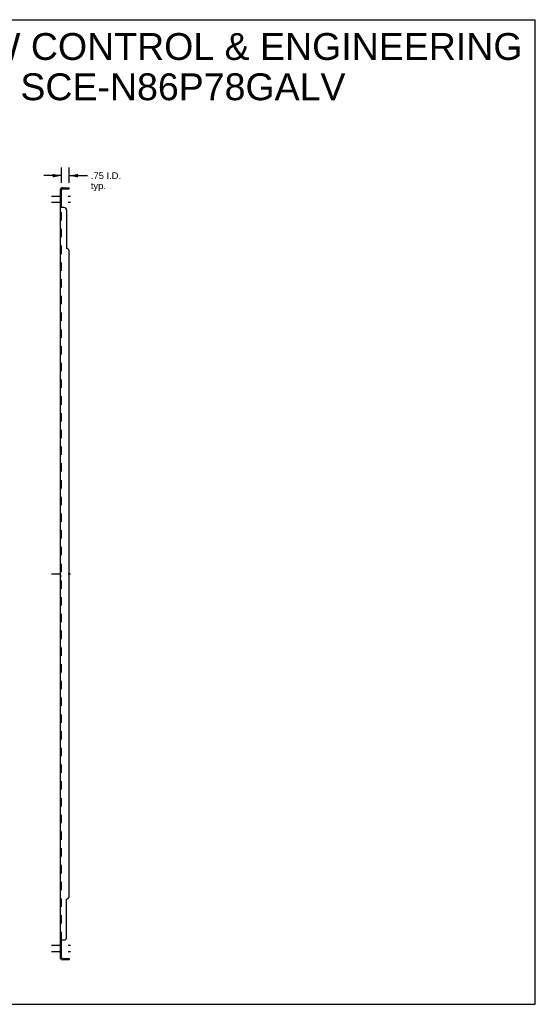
# Model space of a CAD drawing. Header units: inches. Extents: x 0 to 154, y 0 to 99.
# Tile 2 of 2: x 102 to 154, y 0 to 99. Entities that reach past the tile are written whole.
import ezdxf

# ---------------------------------------------------------------- set-up
doc = ezdxf.new("R2010")
doc.units = ezdxf.units.IN
doc.header["$LTSCALE"] = 8.448368
doc.header["$MEASUREMENT"] = 0
doc.linetypes.add('DASHED', pattern=[0.2, 0.1, -0.1])
doc.linetypes.add('HIDDEN', pattern=[0.2, 0.1, -0.1])
doc.layers.get('0').update_dxf_attribs({"linetype": 'CONTINUOUS'})
for name, color, linetype in [('21_WIDE_OR_GREATER', 7, 'CONTINUOUS'), ('DEFAULT_2', 8, 'HIDDEN'), ('DIMENSIONS', 7, 'CONTINUOUS')]:
    doc.layers.add(name, color=color, linetype=linetype)
doc.styles.get("Standard").update_dxf_attribs({"font": 'arial.ttf'})
doc.dimstyles.new('DIMSTYLE_1', dxfattribs={"dimtxt": 0.677677, "dimasz": 0.903569, "dimexe": 0.09, "dimexo": 0.07, "dimgap": 0.0375, "dimtad": 0, "dimtih": 1, "dimtoh": 1, "dimzin": 4, "dimdsep": 46, "dimtxsty": 'Standard', "dimblk": '_FILLED', "dimblk1": '_FILLED', "dimblk2": '_FILLED', "dimcen": 0.09, "dimadec": 3, "dimazin": 1, "dimtfac": 1, "dimtdec": 3, "dimtofl": 0, "dimtmove": 0, "dimatfit": 3, "dimldrblk": '_FILLED', "dimfxl": 0, "dimtolj": 1, "dimtzin": 4, "dimarcsym": 0})

# ---------------------------------------------------------------- blocks, each defined once
blk = doc.blocks.new('_FILLED')
at = {"color": 0, "linetype": 'ByBlock'}
blk.add_solid([(0, 0), (-1, 0.2), (-1, -0.2)], dxfattribs=at)
blk = doc.blocks.new('*D14')
at = {"layer": '21_WIDE_OR_GREATER', "color": 2, "linetype": 'Continuous'}
for p, q in [((105.766, 83.648), (103.959, 83.648)), ((105.766, 82.94), (105.766, 84.461)), ((106.516, 82.94), (106.516, 84.461)), ((106.516, 83.648), (108.383, 83.648))]:
    blk.add_line(p, q, dxfattribs=at)
at = {"layer": '21_WIDE_OR_GREATER', "color": 2, "linetype": 'Continuous', "xscale": 0.9035687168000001, "yscale": 0.9035687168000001, "zscale": 0.9035687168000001}
blk.add_blockref('_FILLED', (105.766, 83.648), dxfattribs=at)
at = {"layer": '21_WIDE_OR_GREATER', "color": 2, "linetype": 'Continuous', "xscale": 0.9035687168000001, "yscale": 0.9035687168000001, "zscale": 0.9035687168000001, "rotation": 180}
blk.add_blockref('_FILLED', (106.516, 83.648), dxfattribs=at)
at = {"layer": '21_WIDE_OR_GREATER', "color": 2, "linetype": 'Continuous', "insert": (108.722, 83.986), "char_height": 0.6777, "width": 3.04577, "attachment_point": 1, "line_spacing_factor": 0.9}
blk.add_mtext('.75 I.D.\\Ptyp.', dxfattribs=at)

msp = doc.modelspace()

# ---------------------------------------------------------------- linework, layer by layer
at = {"color": 7, "linetype": 'Continuous'}
for p, q in [((0, 99.393), (153.607, 99.393)), ((153.607, 0), (153.607, 99.393)), ((105.766, 82.308), (105.641, 82.308)), ((105.695, 82.346), (105.742, 82.308)), ((105.766, 80.468), (105.766, 82.308)), ((105.878, 82.308), (106.516, 82.308)), ((106.266, 82.308), (106.266, 82.433)), ((106.516, 82.308), (106.516, 82.433)), ((105.766, 80.468), (105.641, 80.468)), ((105.766, 6.46), (105.641, 6.46)), ((105.766, 4.62), (105.766, 6.46)), ((105.766, 4.62), (105.641, 4.62)), ((105.695, 4.582), (105.742, 4.62)), ((105.878, 4.62), (106.516, 4.62)), ((106.266, 4.62), (106.266, 4.495)), ((106.516, 4.62), (106.516, 4.495)), ((0, 0), (153.607, 0))]:
    msp.add_line(p, q, dxfattribs=at)
at = {"color": 2, "linetype": 'DASHED'}
for p, q in [((104.738, 81.589), (106.67, 81.589)), ((104.738, 80.97), (106.67, 80.97)), ((104.738, 43.464), (106.67, 43.464)), ((104.738, 5.958), (106.67, 5.958)), ((104.738, 5.339), (106.67, 5.339))]:
    msp.add_line(p, q, dxfattribs=at)
at = {"color": 3, "linetype": 'Continuous'}
for p, q in [((105.641, 4.62), (105.641, 82.308)), ((105.878, 82.433), (106.516, 82.433)), ((106.016, 80.433), (105.695, 80.433)), ((106.266, 80.183), (106.266, 76.308)), ((106.516, 10.87), (106.516, 76.058)), ((106.266, 6.745), (106.266, 10.62)), ((105.695, 6.495), (106.016, 6.495)), ((106.516, 4.495), (105.878, 4.495))]:
    msp.add_line(p, q, dxfattribs=at)
for points in [[(105.672, 82.331), (105.664, 82.328), (105.661, 82.326), (105.657, 82.325), (105.654, 82.323), (105.651, 82.321), (105.648, 82.319), (105.646, 82.317), (105.644, 82.315), (105.643, 82.313), (105.642, 82.311), (105.641, 82.309), (105.641, 82.308)], [(105.695, 82.346), (105.693, 82.344), (105.69, 82.341), (105.687, 82.339), (105.684, 82.337), (105.68, 82.335), (105.676, 82.333), (105.672, 82.331)], [(105.668, 80.446), (105.664, 80.448), (105.661, 80.45), (105.657, 80.451), (105.654, 80.453), (105.651, 80.455), (105.648, 80.457), (105.646, 80.459), (105.644, 80.461), (105.643, 80.463), (105.642, 80.465), (105.641, 80.467), (105.641, 80.468)], [(105.695, 80.433), (105.693, 80.435), (105.69, 80.436), (105.687, 80.438), (105.684, 80.44), (105.68, 80.441), (105.676, 80.443), (105.668, 80.446)], [(105.676, 6.485), (105.668, 6.482), (105.664, 6.48), (105.661, 6.478), (105.657, 6.477), (105.654, 6.475), (105.651, 6.473), (105.648, 6.471), (105.646, 6.469), (105.644, 6.467), (105.643, 6.465), (105.642, 6.463), (105.641, 6.461), (105.641, 6.46)], [(105.695, 6.495), (105.693, 6.493), (105.69, 6.492), (105.687, 6.49), (105.684, 6.488), (105.68, 6.487), (105.676, 6.485)], [(105.664, 4.6), (105.661, 4.602), (105.657, 4.603), (105.654, 4.605), (105.651, 4.607), (105.648, 4.609), (105.646, 4.611), (105.644, 4.613), (105.643, 4.615), (105.642, 4.617), (105.641, 4.619), (105.641, 4.62)], [(105.695, 4.582), (105.693, 4.584), (105.69, 4.586), (105.687, 4.589), (105.684, 4.591), (105.68, 4.593), (105.676, 4.595), (105.672, 4.596), (105.664, 4.6)]]:
    msp.add_lwpolyline(points, dxfattribs=at)
at = {"color": 7, "linetype": 'Continuous'}
for points in [[(105.771, 82.297), (105.769, 82.299), (105.768, 82.302), (105.767, 82.304), (105.766, 82.306)], [(105.781, 82.284), (105.778, 82.287), (105.776, 82.289), (105.774, 82.291), (105.772, 82.294), (105.771, 82.297)], [(105.792, 82.267), (105.792, 82.268), (105.792, 82.268), (105.792, 82.269), (105.792, 82.271), (105.791, 82.272), (105.79, 82.273), (105.789, 82.275), (105.788, 82.277), (105.786, 82.278), (105.784, 82.28), (105.781, 82.284)], [(105.776, 80.456), (105.774, 80.457), (105.772, 80.459), (105.771, 80.46), (105.769, 80.462), (105.768, 80.463), (105.767, 80.465), (105.766, 80.467), (105.766, 80.468)], [(105.792, 80.433), (105.792, 80.435), (105.792, 80.437), (105.792, 80.438), (105.792, 80.44), (105.791, 80.442), (105.79, 80.443), (105.789, 80.445), (105.788, 80.447), (105.786, 80.448), (105.784, 80.45), (105.783, 80.451), (105.781, 80.453), (105.776, 80.456)], [(105.781, 6.475), (105.776, 6.472), (105.774, 6.471), (105.772, 6.469), (105.771, 6.468), (105.769, 6.466), (105.768, 6.465), (105.767, 6.463), (105.766, 6.461), (105.766, 6.46)], [(105.792, 6.495), (105.792, 6.493), (105.792, 6.491), (105.792, 6.49), (105.792, 6.488), (105.791, 6.486), (105.79, 6.484), (105.789, 6.483), (105.788, 6.481), (105.786, 6.48), (105.784, 6.478), (105.783, 6.477), (105.781, 6.475)], [(105.771, 4.631), (105.769, 4.629), (105.768, 4.626), (105.767, 4.624), (105.766, 4.622)], [(105.784, 4.648), (105.781, 4.644), (105.778, 4.641), (105.776, 4.639), (105.774, 4.636), (105.772, 4.634), (105.771, 4.631)], [(105.792, 4.661), (105.792, 4.66), (105.792, 4.66), (105.792, 4.659), (105.792, 4.657), (105.791, 4.656), (105.79, 4.655), (105.789, 4.653), (105.788, 4.651), (105.786, 4.65), (105.784, 4.648)]]:
    msp.add_lwpolyline(points, dxfattribs=at)
at = {"color": 3, "linetype": 'Continuous'}
for centre, radius, start, end in [((105.878, 82.196), 0.237, 90, 140.56585), ((106.016, 80.183), 0.25, 0, 90), ((106.266, 76.058), 0.25, 0, 90), ((106.266, 10.87), 0.25, 270, 360), ((106.016, 6.745), 0.25, 270, 360), ((105.878, 4.732), 0.237, 219.43415, 270)]:
    msp.add_arc(centre, radius, start, end, dxfattribs=at)
at = {"color": 7, "linetype": 'Continuous'}
for centre, start, end in [((105.878, 82.196), 90, 180), ((105.878, 4.732), 180, 270)]:
    msp.add_arc(centre, 0.112, start, end, dxfattribs=at)
at = {"layer": 'DEFAULT_2', "color": 8, "linetype": 'HIDDEN'}
for p, q in [((105.766, 81.839), (105.641, 81.839)), ((105.742, 82.308), (105.792, 82.267)), ((105.766, 82.306), (105.766, 82.308)), ((105.766, 81.339), (105.641, 81.339)), ((105.766, 81.111), (105.641, 81.111)), ((105.766, 80.83), (105.641, 80.83)), ((105.766, 6.46), (105.766, 80.468)), ((105.768, 80.463), (105.767, 80.465)), ((105.766, 43.714), (105.641, 43.714)), ((105.766, 43.214), (105.641, 43.214)), ((105.766, 6.098), (105.641, 6.098)), ((105.766, 5.817), (105.641, 5.817)), ((105.766, 5.589), (105.641, 5.589)), ((105.766, 5.089), (105.641, 5.089)), ((105.742, 4.62), (105.792, 4.661)), ((105.766, 4.622), (105.766, 4.62))]:
    msp.add_line(p, q, dxfattribs=at)
for points in [[(105.71, 82.308), (105.709, 82.308), (105.709, 82.308), (105.708, 82.308), (105.708, 82.308), (105.707, 82.308), (105.707, 82.308), (105.707, 82.308), (105.707, 82.308)], [(105.707, 82.308), (105.707, 82.308), (105.707, 82.308), (105.707, 82.308), (105.708, 82.308), (105.708, 82.308), (105.709, 82.308), (105.709, 82.307), (105.71, 82.307), (105.711, 82.307), (105.712, 82.307), (105.712, 82.307), (105.713, 82.307), (105.714, 82.307), (105.715, 82.307), (105.715, 82.306), (105.716, 82.306), (105.717, 82.306), (105.718, 82.306), (105.719, 82.306), (105.719, 82.305), (105.72, 82.305), (105.721, 82.305), (105.722, 82.305), (105.723, 82.305), (105.723, 82.304), (105.724, 82.304), (105.725, 82.304), (105.726, 82.304), (105.727, 82.303), (105.728, 82.303), (105.729, 82.303), (105.729, 82.303), (105.73, 82.302), (105.731, 82.302), (105.732, 82.302), (105.733, 82.302), (105.734, 82.301), (105.735, 82.301), (105.736, 82.301), (105.737, 82.3), (105.738, 82.3), (105.739, 82.3), (105.74, 82.299), (105.741, 82.299), (105.742, 82.299), (105.743, 82.298), (105.744, 82.298), (105.745, 82.297), (105.746, 82.297), (105.747, 82.297), (105.748, 82.296), (105.749, 82.296), (105.75, 82.295), (105.751, 82.295), (105.752, 82.294), (105.753, 82.294), (105.754, 82.294), (105.755, 82.293), (105.756, 82.293), (105.756, 82.292), (105.757, 82.292), (105.758, 82.291), (105.759, 82.291), (105.76, 82.291), (105.761, 82.29), (105.761, 82.29), (105.762, 82.289), (105.763, 82.289), (105.764, 82.289), (105.765, 82.288), (105.765, 82.288), (105.766, 82.287), (105.767, 82.287), (105.767, 82.287), (105.768, 82.286), (105.769, 82.286), (105.769, 82.286), (105.77, 82.285), (105.77, 82.285), (105.77, 82.285), (105.77, 82.285)], [(105.77, 82.285), (105.77, 82.285), (105.77, 82.285), (105.77, 82.285), (105.77, 82.285), (105.769, 82.285), (105.769, 82.286), (105.768, 82.286), (105.768, 82.286), (105.768, 82.287), (105.767, 82.287), (105.766, 82.288)], [(105.646, 80.459), (105.644, 80.461), (105.643, 80.463), (105.642, 80.465), (105.641, 80.467)], [(105.792, 80.438), (105.792, 80.44), (105.791, 80.442)], [(105.646, 6.469), (105.644, 6.467), (105.643, 6.465), (105.642, 6.463)], [(105.792, 6.49), (105.792, 6.488), (105.791, 6.486), (105.79, 6.484), (105.789, 6.483)], [(105.77, 4.643), (105.77, 4.643), (105.77, 4.643), (105.77, 4.643), (105.77, 4.643), (105.769, 4.643), (105.769, 4.642), (105.768, 4.642), (105.768, 4.642), (105.767, 4.641), (105.767, 4.641), (105.766, 4.641), (105.765, 4.64), (105.765, 4.64), (105.764, 4.639), (105.763, 4.639), (105.763, 4.639), (105.762, 4.638), (105.761, 4.638), (105.76, 4.638), (105.76, 4.637), (105.759, 4.637), (105.758, 4.636), (105.757, 4.636), (105.756, 4.636), (105.756, 4.635), (105.755, 4.635), (105.754, 4.635), (105.753, 4.634), (105.752, 4.634), (105.751, 4.633), (105.75, 4.633), (105.75, 4.633), (105.749, 4.632), (105.748, 4.632), (105.747, 4.631), (105.746, 4.631), (105.745, 4.631), (105.744, 4.63), (105.743, 4.63), (105.742, 4.629), (105.741, 4.629), (105.74, 4.629), (105.739, 4.628), (105.737, 4.628), (105.736, 4.628), (105.735, 4.627), (105.734, 4.627), (105.733, 4.627), (105.732, 4.626), (105.731, 4.626), (105.73, 4.626), (105.729, 4.625), (105.728, 4.625), (105.727, 4.625), (105.726, 4.624), (105.725, 4.624), (105.724, 4.624), (105.723, 4.624), (105.722, 4.623), (105.721, 4.623), (105.72, 4.623), (105.719, 4.623), (105.719, 4.622), (105.718, 4.622), (105.717, 4.622), (105.716, 4.622), (105.715, 4.622), (105.714, 4.621), (105.713, 4.621), (105.712, 4.621), (105.712, 4.621), (105.711, 4.621), (105.71, 4.621), (105.709, 4.62), (105.709, 4.62), (105.708, 4.62), (105.707, 4.62), (105.707, 4.62), (105.707, 4.62)], [(105.707, 4.62), (105.707, 4.62), (105.707, 4.62), (105.707, 4.62), (105.707, 4.62), (105.707, 4.62), (105.707, 4.62), (105.708, 4.62), (105.708, 4.62), (105.709, 4.62), (105.709, 4.62)], [(105.767, 4.64), (105.767, 4.641), (105.768, 4.641), (105.768, 4.642), (105.769, 4.642), (105.769, 4.642), (105.769, 4.643), (105.77, 4.643), (105.77, 4.643), (105.77, 4.643), (105.77, 4.643)]]:
    msp.add_lwpolyline(points, dxfattribs=at)
for centre, start, end in [((105.878, 82.196), 140.56585, 180), ((105.878, 4.732), 180, 219.43415)]:
    msp.add_arc(centre, 0.237, start, end, dxfattribs=at)

# ---------------------------------------------------------------- texts
at = {"layer": 'DIMENSIONS', "color": 2, "linetype": 'Continuous', "insert": (118.021, 98.043), "char_height": 2.71071, "width": 68.46297, "attachment_point": 2, "line_spacing_factor": 0.9}
msp.add_mtext('SAGINAW CONTROL & ENGINEERING\\PSCE-N86P78GALV', dxfattribs=at)

# ---------------------------------------------------------------- dimensions: what is measured, and where the dimension line sits
at = {"layer": '21_WIDE_OR_GREATER', "color": 2, "linetype": 'Continuous'}
dim = msp.add_linear_dim(base=(106.516, 83.648), p1=(105.766, 84.531), p2=(106.516, 84.531), text='<> I.D.\\Ptyp.', dimstyle='DIMSTYLE_1', dxfattribs=at)
dim.commit()
dim.dimension.update_dxf_attribs({"geometry": '*D14', "text_midpoint": (110.245, 83.139), "dimtype": 160})

doc.saveas('drawing.dxf')
